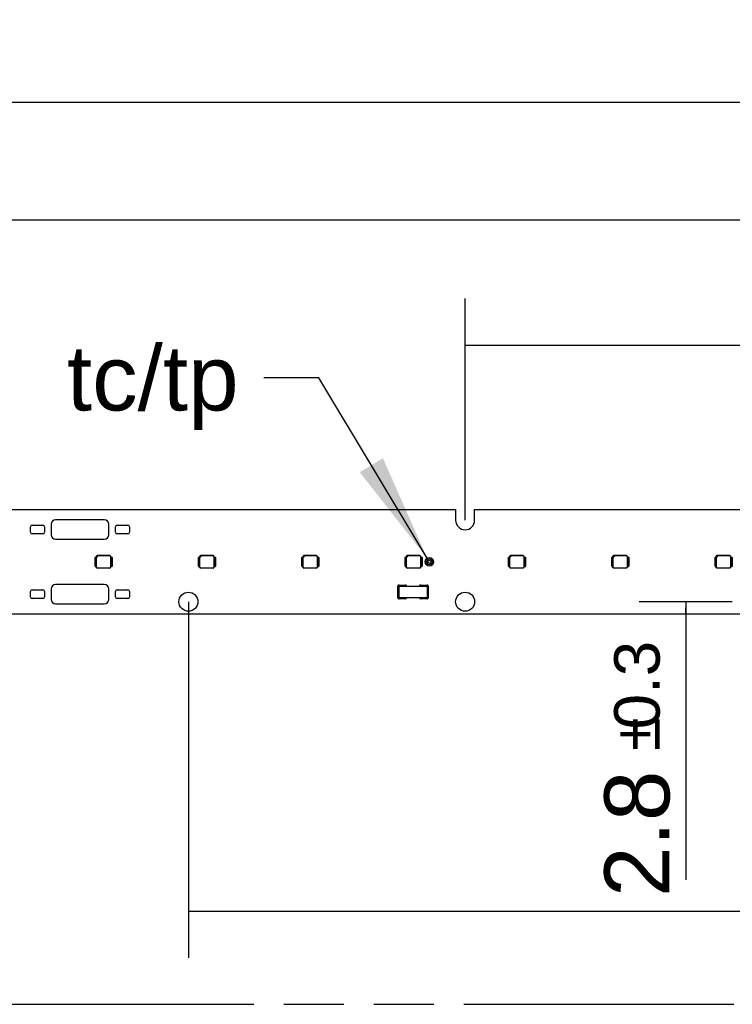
# Model space of a CAD drawing. Header units: millimetres. Extents: x 0 to 210, y 0 to 297.
# Tile 5 of 54: x 67 to 90, y 133 to 164. Entities that reach past the tile are written whole.
import ezdxf
from ezdxf.enums import TextEntityAlignment as Align

# ---------------------------------------------------------------- set-up
doc = ezdxf.new("R2010")
doc.units = ezdxf.units.MM
doc.header["$LTSCALE"] = 19.36
doc.linetypes.add('PHANTOM', pattern=[0.8, 0.45, -0.05, 0.1, -0.05, 0.1, -0.05])
doc.layers.get('0').update_dxf_attribs({"linetype": 'CONTINUOUS'})
for name, color, linetype in [('DEFAULT_3', 7, 'PHANTOM'), ('Z_DIM_2D', 7, 'CONTINUOUS'), ('Z_NOTICE', 7, 'CONTINUOUS')]:
    doc.layers.add(name, color=color, linetype=linetype)
doc.styles.get("Standard").update_dxf_attribs({"font": 'txt', "width": 0.7})
doc.styles.add('TEXTSTYLE_3', font='helveticaneueltw1g-ltcn.otf')
doc.styles.add('TEXTSTYLE_4', font='gdt', dxfattribs={"width": 0.7})
doc.dimstyles.new('DIMSTYLE_1', dxfattribs={"dimtxt": 2.1, "dimasz": 3.5, "dimexe": 1.5, "dimexo": 0, "dimgap": 0.525, "dimtad": 1, "dimlfac": 7.000007, "dimdsep": 46, "dimtxsty": 'TEXTSTYLE_3', "dimblk": '_FILLED', "dimblk1": '_FILLED', "dimblk2": '_FILLED', "dimcen": 0.09, "dimclrt": 5, "dimazin": 2, "dimtol": 1, "dimtp": 0.2, "dimtm": 0.2, "dimtfac": 1, "dimtofl": 0, "dimtmove": 0, "dimatfit": 3, "dimldrblk": '_FILLED', "dimfxl": 1, "dimtolj": 1, "dimarcsym": 0})
doc.dimstyles.new('DIMSTYLE_2', dxfattribs={"dimtxt": 2.1, "dimasz": 3.5, "dimexe": 1.5, "dimexo": 0, "dimgap": 0.525, "dimtad": 1, "dimlfac": 7.000007, "dimdsep": 46, "dimtxsty": 'TEXTSTYLE_3', "dimblk": '_FILLED', "dimblk1": '_FILLED', "dimblk2": '_FILLED', "dimcen": 0.09, "dimclrt": 5, "dimazin": 2, "dimtol": 1, "dimtp": 0.3, "dimtm": 0.3, "dimtfac": 1, "dimtofl": 0, "dimtmove": 0, "dimatfit": 3, "dimldrblk": '_FILLED', "dimfxl": 1, "dimtolj": 1, "dimarcsym": 0})
doc.dimstyles.new('DIMSTYLE_3', dxfattribs={"dimtxt": 2.1, "dimasz": 3.5, "dimexe": 1.5, "dimexo": 0, "dimgap": 0.525, "dimtad": 1, "dimlfac": 7.000007, "dimdsep": 46, "dimtxsty": 'TEXTSTYLE_3', "dimblk": '_FILLED', "dimblk1": '_FILLED', "dimblk2": '_FILLED', "dimcen": 0.09, "dimclrt": 5, "dimazin": 2, "dimtol": 1, "dimtp": 0.4, "dimtm": 0.4, "dimtfac": 1, "dimtofl": 0, "dimtmove": 0, "dimatfit": 3, "dimldrblk": '_FILLED', "dimfxl": 1, "dimtolj": 1, "dimarcsym": 0})
doc.dimstyles.get("Standard").update_dxf_attribs({"dimtxt": 3.5, "dimasz": 3.5, "dimexe": 1.5, "dimexo": 0, "dimtad": 1, "dimdsep": 46, "dimtxsty": 'STANDARD', "dimblk": '_FILLED', "dimblk1": '_FILLED', "dimblk2": '_FILLED', "dimcen": 0.09, "dimclrt": 5, "dimazin": 2, "dimtol": 1, "dimtp": 0.05, "dimtm": 0.05, "dimtfac": 1, "dimtofl": 0, "dimtmove": 0, "dimatfit": 3, "dimldrblk": '_FILLED', "dimfxl": 1, "dimtolj": 1, "dimarcsym": 0})

# ---------------------------------------------------------------- blocks, each defined once
blk = doc.blocks.new('*D2')
at = {"layer": 'Z_DIM_2D', "color": 2, "linetype": 'CONTINUOUS'}
for p, q in [((81.144, 148.295), (81.144, 155.444)), ((121.144, 148.295), (121.144, 155.444)), ((81.144, 153.944), (101.144, 153.944)), ((121.144, 153.944), (101.144, 153.944))]:
    blk.add_line(p, q, dxfattribs=at)
at = {"layer": 'Z_DIM_2D', "color": 5, "linetype": 'CONTINUOUS'}
for s, height, style, p in [('280', 2.1, 'TEXTSTYLE_3', (99.052, 154.469)), ('`', 1.47, 'TEXTSTYLE_4', (102.025, 154.784)), ('0.2', 1.47, 'TEXTSTYLE_3', (104.117, 154.784))]:
    blk.add_text(s, height=height, dxfattribs=dict(at, style=style)).set_placement(p, align=Align.CENTER)
blk = doc.blocks.new('_FILLED')
at = {"color": 0, "linetype": 'BYBLOCK'}
blk.add_solid([(0, 0), (-1, 0.125), (-1, -0.125)], dxfattribs=at)
blk = doc.blocks.new('_NONE')
blk = doc.blocks.new('*D3')
at = {"layer": 'Z_DIM_2D', "color": 2, "linetype": 'CONTINUOUS'}
for p, q in [((72.215, 145.666), (72.215, 134.182)), ((130.072, 145.666), (130.072, 134.182)), ((72.215, 135.682), (101.144, 135.682)), ((130.072, 135.682), (101.144, 135.682))]:
    blk.add_line(p, q, dxfattribs=at)
at = {"layer": 'Z_DIM_2D', "color": 5, "linetype": 'CONTINUOUS'}
for s, height, style, p in [('405', 2.1, 'TEXTSTYLE_3', (99.052, 136.207)), ('`', 1.47, 'TEXTSTYLE_4', (102.025, 136.522)), ('0.3', 1.47, 'TEXTSTYLE_3', (104.117, 136.522))]:
    blk.add_text(s, height=height, dxfattribs=dict(at, style=style)).set_placement(p, align=Align.CENTER)
blk = doc.blocks.new('*D4')
at = {"layer": 'Z_DIM_2D', "color": 2, "linetype": 'CONTINUOUS'}
for p, q in [((63.287, 148.295), (63.287, 159.484)), ((139.001, 148.295), (139.001, 159.484)), ((63.287, 157.984), (101.144, 157.984)), ((139.001, 157.984), (101.144, 157.984))]:
    blk.add_line(p, q, dxfattribs=at)
at = {"layer": 'Z_DIM_2D', "color": 5, "linetype": 'CONTINUOUS'}
for s, height, style, p in [('530', 2.1, 'TEXTSTYLE_3', (99.052, 158.509)), ('`', 1.47, 'TEXTSTYLE_4', (102.025, 158.824)), ('0.3', 1.47, 'TEXTSTYLE_3', (104.117, 158.824))]:
    blk.add_text(s, height=height, dxfattribs=dict(at, style=style)).set_placement(p, align=Align.CENTER)
blk = doc.blocks.new('*D5')
at = {"layer": 'Z_DIM_2D', "color": 2, "linetype": 'CONTINUOUS'}
for p, q in [((61.215, 148.209), (61.215, 163.278)), ((141.072, 148.209), (141.072, 163.278)), ((61.215, 161.778), (101.144, 161.778)), ((141.072, 161.778), (101.144, 161.778))]:
    blk.add_line(p, q, dxfattribs=at)
at = {"layer": 'Z_DIM_2D', "color": 5, "linetype": 'CONTINUOUS'}
for s, height, style, p in [('559', 2.1, 'TEXTSTYLE_3', (99.052, 162.303)), ('`', 1.47, 'TEXTSTYLE_4', (102.025, 162.618)), ('0.4', 1.47, 'TEXTSTYLE_3', (104.117, 162.618))]:
    blk.add_text(s, height=height, dxfattribs=dict(at, style=style)).set_placement(p, align=Align.CENTER)
blk = doc.blocks.new('*D13')
at = {"layer": 'Z_DIM_2D', "color": 2, "linetype": 'CONTINUOUS'}
for p, q in [((89.765, 145.666), (86.762, 145.666)), ((88.262, 145.666), (88.262, 145.466)), ((88.262, 145.266), (88.262, 145.466)), ((88.262, 145.466), (88.262, 136.693))]:
    blk.add_line(p, q, dxfattribs=at)
at = {"layer": 'Z_DIM_2D', "color": 5, "linetype": 'CONTINUOUS'}
for s, height, style, p in [('0.3', 1.47, 'TEXTSTYLE_3', (87.422, 144.403)), ('`', 1.47, 'TEXTSTYLE_4', (87.422, 141.935)), ('2.8', 2.1, 'TEXTSTYLE_3', (87.737, 140.22))]:
    blk.add_text(s, height=height, rotation=90, dxfattribs=dict(at, style=style)).set_placement(p, align=Align.RIGHT)

msp = doc.modelspace()

# ---------------------------------------------------------------- linework, layer by layer
at = {"color": 7, "linetype": 'CONTINUOUS'}
for p, q in [((63.5937, 148.6374), (80.8365, 148.6374)), ((80.8365, 148.6374), (80.8365, 148.2945)), ((81.4508, 148.2945), (81.4508, 148.6374)), ((81.4508, 148.6374), (98.6936, 148.6374)), ((67.1151, 147.9088), (67.1151, 148.0802)), ((67.1722, 148.1374), (67.5151, 148.1374)), ((67.5722, 148.0802), (67.5722, 147.9088)), ((67.7865, 148.166), (67.7865, 147.8231)), ((69.5008, 148.3088), (67.9294, 148.3088)), ((69.6436, 147.8231), (69.6436, 148.166)), ((69.8579, 147.9088), (69.8579, 148.0802)), ((69.9151, 148.1374), (70.2579, 148.1374)), ((70.3151, 148.0802), (70.3151, 147.9088)), ((67.5151, 147.8517), (67.1722, 147.8517)), ((70.2579, 147.8517), (69.9151, 147.8517)), ((67.9294, 147.6802), (69.5008, 147.6802)), ((69.207, 146.816), (69.207, 147.0874)), ((69.2213, 147.1017), (69.2484, 147.1017)), ((69.2355, 147.0945), (69.2284, 147.0767)), ((69.2284, 147.041), (69.2284, 147.0767)), ((69.2355, 147.0945), (69.2497, 147.0945)), ((69.2484, 147.0945), (69.2484, 147.1303)), ((69.2497, 146.8088), (69.2497, 147.0945)), ((69.2509, 147.097), (69.3031, 147.1492)), ((69.2509, 147.097), (69.2509, 147.1278)), ((69.2516, 146.7763), (69.2516, 147.0978)), ((69.6841, 147.1517), (69.2698, 147.1517)), ((69.3031, 147.1492), (69.2723, 147.1492)), ((69.6809, 147.1484), (69.3023, 147.1484)), ((69.7023, 147.127), (69.7023, 146.7763)), ((69.7043, 147.0945), (69.7043, 146.8088)), ((69.7043, 147.0945), (69.7184, 147.0945)), ((69.7055, 147.1303), (69.7055, 147.0945)), ((69.7055, 147.1017), (69.7455, 147.1017)), ((69.7255, 147.0767), (69.7184, 147.0945)), ((69.7255, 147.0767), (69.7255, 147.041)), ((69.7598, 147.0874), (69.7598, 146.816)), ((72.5403, 146.816), (72.5403, 147.0874)), ((72.5546, 147.1017), (72.5817, 147.1017)), ((72.5689, 147.0945), (72.5617, 147.0767)), ((72.5617, 147.041), (72.5617, 147.0767)), ((72.5689, 147.0945), (72.583, 147.0945)), ((72.5817, 147.0945), (72.5817, 147.1303)), ((72.583, 146.8088), (72.583, 147.0945)), ((72.5842, 147.097), (72.6364, 147.1492)), ((72.5842, 147.097), (72.5842, 147.1278)), ((72.585, 146.7763), (72.585, 147.0978)), ((73.0175, 147.1517), (72.6032, 147.1517)), ((72.6364, 147.1492), (72.6056, 147.1492)), ((73.0142, 147.1484), (72.6356, 147.1484)), ((73.0356, 147.127), (73.0356, 146.7763)), ((73.0376, 147.0945), (73.0376, 146.8088)), ((73.0376, 147.0945), (73.0517, 147.0945)), ((73.0389, 147.1303), (73.0389, 147.0945)), ((73.0389, 147.1017), (73.0789, 147.1017)), ((73.0589, 147.0767), (73.0517, 147.0945)), ((73.0589, 147.0767), (73.0589, 147.041)), ((73.0932, 147.0874), (73.0932, 146.816)), ((75.8736, 146.816), (75.8736, 147.0874)), ((75.8879, 147.1017), (75.9151, 147.1017)), ((75.9022, 147.0945), (75.8951, 147.0767)), ((75.8951, 147.041), (75.8951, 147.0767)), ((75.9022, 147.0945), (75.9163, 147.0945)), ((75.9151, 147.0945), (75.9151, 147.1303)), ((75.9163, 146.8088), (75.9163, 147.0945)), ((75.9176, 147.097), (75.9697, 147.1492)), ((75.9176, 147.097), (75.9176, 147.1278)), ((75.9183, 146.7763), (75.9183, 147.0978)), ((76.3508, 147.1517), (75.9365, 147.1517)), ((75.9697, 147.1492), (75.939, 147.1492)), ((76.3475, 147.1484), (75.969, 147.1484)), ((76.369, 147.127), (76.369, 146.7763)), ((76.371, 147.0945), (76.371, 146.8088)), ((76.371, 147.0945), (76.3851, 147.0945)), ((76.3722, 147.1303), (76.3722, 147.0945)), ((76.3722, 147.1017), (76.4122, 147.1017)), ((76.3922, 147.0767), (76.3851, 147.0945)), ((76.3922, 147.0767), (76.3922, 147.041)), ((76.4265, 147.0874), (76.4265, 146.816)), ((79.207, 146.816), (79.207, 147.0874)), ((79.2213, 147.1017), (79.2484, 147.1017)), ((79.2355, 147.0945), (79.2284, 147.0767)), ((79.2284, 147.041), (79.2284, 147.0767)), ((79.2355, 147.0945), (79.2496, 147.0945)), ((79.2484, 147.0945), (79.2484, 147.1303)), ((79.2496, 146.8088), (79.2496, 147.0945)), ((79.2509, 147.097), (79.303, 147.1492)), ((79.2509, 147.097), (79.2509, 147.1278)), ((79.2516, 146.7763), (79.2516, 147.0978)), ((79.6841, 147.1517), (79.2698, 147.1517)), ((79.303, 147.1492), (79.2723, 147.1492)), ((79.6809, 147.1484), (79.3023, 147.1484)), ((79.7023, 147.127), (79.7023, 146.7763)), ((79.7043, 147.0945), (79.7043, 146.8088)), ((79.7043, 147.0945), (79.7184, 147.0945)), ((79.7055, 147.1303), (79.7055, 147.0945)), ((79.7055, 147.1017), (79.7455, 147.1017)), ((79.7255, 147.0767), (79.7184, 147.0945)), ((79.7255, 147.0767), (79.7255, 147.041)), ((79.7598, 147.0874), (79.7598, 146.816)), ((82.5403, 146.816), (82.5403, 147.0874)), ((82.5546, 147.1017), (82.5817, 147.1017)), ((82.5689, 147.0945), (82.5617, 147.0767)), ((82.5617, 147.041), (82.5617, 147.0767)), ((82.5689, 147.0945), (82.583, 147.0945)), ((82.5817, 147.0945), (82.5817, 147.1303)), ((82.583, 146.8088), (82.583, 147.0945)), ((82.5842, 147.097), (82.6364, 147.1492)), ((82.5842, 147.097), (82.5842, 147.1278)), ((82.585, 146.7763), (82.585, 147.0978)), ((83.0175, 147.1517), (82.6031, 147.1517)), ((82.6364, 147.1492), (82.6056, 147.1492)), ((83.0142, 147.1484), (82.6356, 147.1484)), ((83.0356, 147.127), (83.0356, 146.7763)), ((83.0376, 147.0945), (83.0376, 146.8088)), ((83.0376, 147.0945), (83.0517, 147.0945)), ((83.0389, 147.1303), (83.0389, 147.0945)), ((83.0389, 147.1017), (83.0789, 147.1017)), ((83.0589, 147.0767), (83.0517, 147.0945)), ((83.0589, 147.0767), (83.0589, 147.041)), ((83.0932, 147.0874), (83.0932, 146.816)), ((85.8736, 146.816), (85.8736, 147.0874)), ((85.8879, 147.1017), (85.9151, 147.1017)), ((85.9022, 147.0945), (85.8951, 147.0767)), ((85.8951, 147.041), (85.8951, 147.0767)), ((85.9022, 147.0945), (85.9163, 147.0945)), ((85.9151, 147.0945), (85.9151, 147.1303)), ((85.9163, 146.8088), (85.9163, 147.0945)), ((85.9175, 147.097), (85.9697, 147.1492)), ((85.9175, 147.097), (85.9175, 147.1278)), ((85.9183, 146.7763), (85.9183, 147.0978)), ((86.3508, 147.1517), (85.9365, 147.1517)), ((85.9697, 147.1492), (85.939, 147.1492)), ((86.3475, 147.1484), (85.969, 147.1484)), ((86.369, 147.127), (86.369, 146.7763)), ((86.3709, 147.0945), (86.3709, 146.8088)), ((86.3709, 147.0945), (86.3851, 147.0945)), ((86.3722, 147.1303), (86.3722, 147.0945)), ((86.3722, 147.1017), (86.4122, 147.1017)), ((86.3922, 147.0767), (86.3851, 147.0945)), ((86.3922, 147.0767), (86.3922, 147.041)), ((86.4265, 147.0874), (86.4265, 146.816)), ((89.207, 146.816), (89.207, 147.0874)), ((89.2212, 147.1017), (89.2484, 147.1017)), ((89.2355, 147.0945), (89.2284, 147.0767)), ((89.2284, 147.041), (89.2284, 147.0767)), ((89.2355, 147.0945), (89.2496, 147.0945)), ((89.2484, 147.0945), (89.2484, 147.1303)), ((89.2496, 146.8088), (89.2496, 147.0945)), ((89.2509, 147.097), (89.303, 147.1492)), ((89.2509, 147.097), (89.2509, 147.1278)), ((89.2516, 146.7763), (89.2516, 147.0978)), ((89.6841, 147.1517), (89.2698, 147.1517)), ((89.303, 147.1492), (89.2723, 147.1492)), ((89.6809, 147.1484), (89.3023, 147.1484)), ((89.7023, 147.127), (89.7023, 146.7763)), ((89.7043, 147.0945), (89.7043, 146.8088)), ((89.7043, 147.0945), (89.7184, 147.0945)), ((89.7055, 147.1303), (89.7055, 147.0945)), ((89.7055, 147.1017), (89.7455, 147.1017)), ((89.7255, 147.0767), (89.7184, 147.0945)), ((89.7255, 147.0767), (89.7255, 147.041)), ((89.7598, 147.0874), (89.7598, 146.816)), ((69.2484, 146.8017), (69.2213, 146.8017)), ((69.2284, 147.041), (69.2355, 147.0231)), ((69.2355, 146.8802), (69.2284, 146.8624)), ((69.2284, 146.8267), (69.2284, 146.8624)), ((69.2284, 146.8267), (69.2355, 146.8088)), ((69.2355, 146.8802), (69.2355, 147.0231)), ((69.2497, 146.8088), (69.2355, 146.8088)), ((69.2484, 146.7731), (69.2484, 146.8088)), ((69.6841, 146.7517), (69.2698, 146.7517)), ((69.2731, 146.7549), (69.6809, 146.7549)), ((69.7184, 146.8088), (69.7043, 146.8088)), ((69.7055, 146.8088), (69.7055, 146.7731)), ((69.7455, 146.8017), (69.7055, 146.8017)), ((69.7184, 147.0231), (69.7255, 147.041)), ((69.7184, 147.0231), (69.7184, 146.8802)), ((69.7255, 146.8624), (69.7184, 146.8802)), ((69.7184, 146.8088), (69.7255, 146.8267)), ((69.7255, 146.8624), (69.7255, 146.8267)), ((72.5817, 146.8017), (72.5546, 146.8017)), ((72.5617, 147.041), (72.5689, 147.0231)), ((72.5689, 146.8802), (72.5617, 146.8624)), ((72.5617, 146.8267), (72.5617, 146.8624)), ((72.5617, 146.8267), (72.5689, 146.8088)), ((72.5689, 146.8802), (72.5689, 147.0231)), ((72.583, 146.8088), (72.5689, 146.8088)), ((72.5817, 146.7731), (72.5817, 146.8088)), ((73.0175, 146.7517), (72.6032, 146.7517)), ((72.6064, 146.7549), (73.0142, 146.7549)), ((73.0517, 146.8088), (73.0376, 146.8088)), ((73.0389, 146.8088), (73.0389, 146.7731)), ((73.0789, 146.8017), (73.0389, 146.8017)), ((73.0517, 147.0231), (73.0589, 147.041)), ((73.0517, 147.0231), (73.0517, 146.8802)), ((73.0589, 146.8624), (73.0517, 146.8802)), ((73.0517, 146.8088), (73.0589, 146.8267)), ((73.0589, 146.8624), (73.0589, 146.8267)), ((75.9151, 146.8017), (75.8879, 146.8017)), ((75.8951, 147.041), (75.9022, 147.0231)), ((75.9022, 146.8802), (75.8951, 146.8624)), ((75.8951, 146.8267), (75.8951, 146.8624)), ((75.8951, 146.8267), (75.9022, 146.8088)), ((75.9022, 146.8802), (75.9022, 147.0231)), ((75.9163, 146.8088), (75.9022, 146.8088)), ((75.9151, 146.7731), (75.9151, 146.8088)), ((76.3508, 146.7517), (75.9365, 146.7517)), ((75.9397, 146.7549), (76.3475, 146.7549)), ((76.3851, 146.8088), (76.371, 146.8088)), ((76.3722, 146.8088), (76.3722, 146.7731)), ((76.4122, 146.8017), (76.3722, 146.8017)), ((76.3851, 147.0231), (76.3922, 147.041)), ((76.3851, 147.0231), (76.3851, 146.8802)), ((76.3922, 146.8624), (76.3851, 146.8802)), ((76.3851, 146.8088), (76.3922, 146.8267)), ((76.3922, 146.8624), (76.3922, 146.8267)), ((79.2484, 146.8017), (79.2213, 146.8017)), ((79.2284, 147.041), (79.2355, 147.0231)), ((79.2355, 146.8802), (79.2284, 146.8624)), ((79.2284, 146.8267), (79.2284, 146.8624)), ((79.2284, 146.8267), (79.2355, 146.8088)), ((79.2355, 146.8802), (79.2355, 147.0231)), ((79.2496, 146.8088), (79.2355, 146.8088)), ((79.2484, 146.7731), (79.2484, 146.8088)), ((79.6841, 146.7517), (79.2698, 146.7517)), ((79.2731, 146.7549), (79.6809, 146.7549)), ((79.7184, 146.8088), (79.7043, 146.8088)), ((79.7055, 146.8088), (79.7055, 146.7731)), ((79.7455, 146.8017), (79.7055, 146.8017)), ((79.7184, 147.0231), (79.7255, 147.041)), ((79.7184, 147.0231), (79.7184, 146.8802)), ((79.7255, 146.8624), (79.7184, 146.8802)), ((79.7184, 146.8088), (79.7255, 146.8267)), ((79.7255, 146.8624), (79.7255, 146.8267)), ((82.5817, 146.8017), (82.5546, 146.8017)), ((82.5617, 147.041), (82.5689, 147.0231)), ((82.5689, 146.8802), (82.5617, 146.8624)), ((82.5617, 146.8267), (82.5617, 146.8624)), ((82.5617, 146.8267), (82.5689, 146.8088)), ((82.5689, 146.8802), (82.5689, 147.0231)), ((82.583, 146.8088), (82.5689, 146.8088)), ((82.5817, 146.7731), (82.5817, 146.8088)), ((83.0175, 146.7517), (82.6031, 146.7517)), ((82.6064, 146.7549), (83.0142, 146.7549)), ((83.0517, 146.8088), (83.0376, 146.8088)), ((83.0389, 146.8088), (83.0389, 146.7731)), ((83.0789, 146.8017), (83.0389, 146.8017)), ((83.0517, 147.0231), (83.0589, 147.041)), ((83.0517, 147.0231), (83.0517, 146.8802)), ((83.0589, 146.8624), (83.0517, 146.8802)), ((83.0517, 146.8088), (83.0589, 146.8267)), ((83.0589, 146.8624), (83.0589, 146.8267)), ((85.9151, 146.8017), (85.8879, 146.8017)), ((85.8951, 147.041), (85.9022, 147.0231)), ((85.9022, 146.8802), (85.8951, 146.8624)), ((85.8951, 146.8267), (85.8951, 146.8624)), ((85.8951, 146.8267), (85.9022, 146.8088)), ((85.9022, 146.8802), (85.9022, 147.0231)), ((85.9163, 146.8088), (85.9022, 146.8088)), ((85.9151, 146.7731), (85.9151, 146.8088)), ((86.3508, 146.7517), (85.9365, 146.7517)), ((85.9397, 146.7549), (86.3475, 146.7549)), ((86.3851, 146.8088), (86.3709, 146.8088)), ((86.3722, 146.8088), (86.3722, 146.7731)), ((86.4122, 146.8017), (86.3722, 146.8017)), ((86.3851, 147.0231), (86.3922, 147.041)), ((86.3851, 147.0231), (86.3851, 146.8802)), ((86.3922, 146.8624), (86.3851, 146.8802)), ((86.3851, 146.8088), (86.3922, 146.8267)), ((86.3922, 146.8624), (86.3922, 146.8267)), ((89.2484, 146.8017), (89.2212, 146.8017)), ((89.2284, 147.041), (89.2355, 147.0231)), ((89.2355, 146.8802), (89.2284, 146.8624)), ((89.2284, 146.8267), (89.2284, 146.8624)), ((89.2284, 146.8267), (89.2355, 146.8088)), ((89.2355, 146.8802), (89.2355, 147.0231)), ((89.2496, 146.8088), (89.2355, 146.8088)), ((89.2484, 146.7731), (89.2484, 146.8088)), ((89.6841, 146.7517), (89.2698, 146.7517)), ((89.273, 146.7549), (89.6809, 146.7549)), ((89.7184, 146.8088), (89.7043, 146.8088)), ((89.7055, 146.8088), (89.7055, 146.7731)), ((89.7455, 146.8017), (89.7055, 146.8017)), ((89.7184, 147.0231), (89.7255, 147.041)), ((89.7184, 147.0231), (89.7184, 146.8802)), ((89.7255, 146.8624), (89.7184, 146.8802)), ((89.7184, 146.8088), (89.7255, 146.8267)), ((89.7255, 146.8624), (89.7255, 146.8267)), ((69.5008, 146.2231), (67.9294, 146.2231)), ((78.9743, 145.791), (78.9743, 146.1695)), ((79.0101, 146.2052), (79.2186, 146.2052)), ((79.0115, 145.791), (79.0115, 146.1695)), ((79.0115, 146.1695), (79.0293, 146.1695)), ((79.0293, 146.1695), (79.0293, 146.1724)), ((79.0293, 146.1724), (79.9008, 146.1724)), ((79.7115, 146.2052), (79.9201, 146.2052)), ((79.9008, 146.1724), (79.9008, 146.1695)), ((79.9008, 146.1695), (79.9186, 146.1695)), ((79.9186, 146.1695), (79.9186, 145.791)), ((79.9558, 146.1695), (79.9558, 145.791)), ((67.1151, 145.8231), (67.1151, 145.9945)), ((67.1722, 146.0517), (67.5151, 146.0517)), ((67.5722, 145.9945), (67.5722, 145.8231)), ((67.7865, 146.0802), (67.7865, 145.7374)), ((69.6436, 145.7374), (69.6436, 146.0802)), ((69.8579, 145.8231), (69.8579, 145.9945)), ((69.9151, 146.0517), (70.2579, 146.0517)), ((70.3151, 145.9945), (70.3151, 145.8231)), ((79.0293, 145.791), (79.0115, 145.791)), ((79.0293, 145.7881), (79.0293, 145.791)), ((79.9008, 145.7881), (79.0293, 145.7881)), ((79.9008, 145.791), (79.9008, 145.7881)), ((79.9186, 145.791), (79.9008, 145.791)), ((67.5151, 145.766), (67.1722, 145.766)), ((67.9294, 145.5945), (69.5008, 145.5945)), ((70.2579, 145.766), (69.9151, 145.766)), ((79.2186, 145.7552), (79.0101, 145.7552)), ((79.9201, 145.7552), (79.7115, 145.7552)), ((140.6436, 145.266), (61.6437, 145.266))]:
    msp.add_line(p, q, dxfattribs=at)
at = {"color": 9, "linetype": 'CONTINUOUS'}
for p, q in [((69.2509, 147.1278), (69.2484, 147.1303)), ((69.2698, 147.1517), (69.2723, 147.1492)), ((69.6809, 147.1484), (69.6841, 147.1517)), ((69.7055, 147.1303), (69.7023, 147.127)), ((72.5842, 147.1278), (72.5817, 147.1303)), ((72.6032, 147.1517), (72.6056, 147.1492)), ((73.0142, 147.1484), (73.0175, 147.1517)), ((73.0389, 147.1303), (73.0356, 147.127)), ((75.9176, 147.1278), (75.9151, 147.1303)), ((75.9365, 147.1517), (75.939, 147.1492)), ((76.3475, 147.1484), (76.3508, 147.1517)), ((76.3722, 147.1303), (76.369, 147.127)), ((79.2509, 147.1278), (79.2484, 147.1303)), ((79.2698, 147.1517), (79.2723, 147.1492)), ((79.6809, 147.1484), (79.6841, 147.1517)), ((79.7055, 147.1303), (79.7023, 147.127)), ((82.5842, 147.1278), (82.5817, 147.1303)), ((82.6031, 147.1517), (82.6056, 147.1492)), ((83.0142, 147.1484), (83.0175, 147.1517)), ((83.0389, 147.1303), (83.0356, 147.127)), ((85.9175, 147.1278), (85.9151, 147.1303)), ((85.9365, 147.1517), (85.939, 147.1492)), ((86.3475, 147.1484), (86.3508, 147.1517)), ((86.3722, 147.1303), (86.369, 147.127)), ((89.2509, 147.1278), (89.2484, 147.1303)), ((89.2698, 147.1517), (89.2723, 147.1492)), ((89.6809, 147.1484), (89.6841, 147.1517)), ((89.7055, 147.1303), (89.7023, 147.127)), ((69.2484, 146.7731), (69.2516, 146.7763)), ((69.2731, 146.7549), (69.2698, 146.7517)), ((69.6841, 146.7517), (69.6809, 146.7549)), ((69.7023, 146.7763), (69.7055, 146.7731)), ((72.5817, 146.7731), (72.585, 146.7763)), ((72.6064, 146.7549), (72.6032, 146.7517)), ((73.0175, 146.7517), (73.0142, 146.7549)), ((73.0356, 146.7763), (73.0389, 146.7731)), ((75.9151, 146.7731), (75.9183, 146.7763)), ((75.9397, 146.7549), (75.9365, 146.7517)), ((76.3508, 146.7517), (76.3475, 146.7549)), ((76.369, 146.7763), (76.3722, 146.7731)), ((79.2484, 146.7731), (79.2516, 146.7763)), ((79.2731, 146.7549), (79.2698, 146.7517)), ((79.6841, 146.7517), (79.6809, 146.7549)), ((79.7023, 146.7763), (79.7055, 146.7731)), ((82.5817, 146.7731), (82.585, 146.7763)), ((82.6064, 146.7549), (82.6031, 146.7517)), ((83.0175, 146.7517), (83.0142, 146.7549)), ((83.0356, 146.7763), (83.0389, 146.7731)), ((85.9151, 146.7731), (85.9183, 146.7763)), ((85.9397, 146.7549), (85.9365, 146.7517)), ((86.3508, 146.7517), (86.3475, 146.7549)), ((86.369, 146.7763), (86.3722, 146.7731)), ((89.2484, 146.7731), (89.2516, 146.7763)), ((89.273, 146.7549), (89.2698, 146.7517)), ((89.6841, 146.7517), (89.6809, 146.7549)), ((89.7023, 146.7763), (89.7055, 146.7731))]:
    msp.add_line(p, q, dxfattribs=at)
at = {"color": 7, "linetype": 'CONTINUOUS'}
for centre, radius in [((79.9901, 146.9517), 0.1357), ((79.9901, 146.9517), 0.0929), ((79.9901, 146.9517), 0.05), ((72.2151, 145.666), 0.3071), ((81.1436, 145.666), 0.3071)]:
    msp.add_circle(centre, radius, dxfattribs=at)
for centre, radius, start, end in [((67.1722, 148.0802), 0.0571, 90.0008, 180), ((67.5151, 148.0802), 0.0571, 0.0008, 89.9992), ((67.9294, 148.166), 0.1429, 90, 180), ((69.5008, 148.166), 0.1429, 0, 90), ((69.9151, 148.0802), 0.0571, 90.0008, 180), ((70.2579, 148.0802), 0.0571, 0.0008, 89.9992), ((81.1436, 148.2945), 0.3071, 180, 360), ((67.1722, 147.9088), 0.0571, 180, 269.9992), ((67.5151, 147.9088), 0.0571, 270.0008, 359.9992), ((67.9294, 147.8231), 0.1429, 180, 270), ((69.5008, 147.8231), 0.1429, 270, 360), ((69.9151, 147.9088), 0.0571, 180, 269.9992), ((70.2579, 147.9088), 0.0571, 270.0008, 359.9992), ((69.2213, 147.0874), 0.0143, 90.00066, 180), ((69.7455, 147.0874), 0.0143, 0.00066, 89.99934), ((72.5546, 147.0874), 0.0143, 90.00066, 180), ((73.0789, 147.0874), 0.0143, 0.00066, 89.99934), ((75.8879, 147.0874), 0.0143, 90.00066, 180), ((76.4122, 147.0874), 0.0143, 0.00066, 89.99934), ((79.2213, 147.0874), 0.0143, 90.00066, 180), ((79.7455, 147.0874), 0.0143, 0.00066, 89.99934), ((82.5546, 147.0874), 0.0143, 90.00066, 180), ((83.0789, 147.0874), 0.0143, 0.00066, 89.99934), ((85.8879, 147.0874), 0.0143, 90.00066, 180), ((86.4122, 147.0874), 0.0143, 0.00066, 89.99934), ((89.2212, 147.0874), 0.0143, 90.00066, 180), ((89.7455, 147.0874), 0.0143, 0.00066, 89.99934), ((69.2213, 146.816), 0.0143, 180, 269.99934), ((69.7455, 146.816), 0.0143, 270.00066, 359.99934), ((72.5546, 146.816), 0.0143, 180, 269.99934), ((73.0789, 146.816), 0.0143, 270.00066, 359.99934), ((75.8879, 146.816), 0.0143, 180, 269.99934), ((76.4122, 146.816), 0.0143, 270.00066, 359.99934), ((79.2213, 146.816), 0.0143, 180, 269.99934), ((79.7455, 146.816), 0.0143, 270.00066, 359.99934), ((82.5546, 146.816), 0.0143, 180, 269.99934), ((83.0789, 146.816), 0.0143, 270.00066, 359.99934), ((85.8879, 146.816), 0.0143, 180, 269.99934), ((86.4122, 146.816), 0.0143, 270.00066, 359.99934), ((89.2212, 146.816), 0.0143, 180, 269.99934), ((89.7455, 146.816), 0.0143, 270.00066, 359.99934), ((67.9294, 146.0802), 0.1429, 90, 180), ((69.5008, 146.0802), 0.1429, 0, 90), ((79.0101, 146.1695), 0.0357, 89.99741, 180), ((79.2186, 146.1695), 0.0357, 4.58618, 90.00259), ((79.7115, 146.1695), 0.0357, 89.99741, 175.41382), ((79.9201, 146.1695), 0.0357, 0, 90.00259), ((67.1722, 145.9945), 0.0571, 90.0008, 180), ((67.1722, 145.8231), 0.0571, 180, 269.9992), ((67.5151, 145.9945), 0.0571, 0.0008, 89.9992), ((67.5151, 145.8231), 0.0571, 270.0008, 359.9992), ((69.9151, 145.9945), 0.0571, 90.0008, 180), ((69.9151, 145.8231), 0.0571, 180, 269.9992), ((70.2579, 145.9945), 0.0571, 0.0008, 89.9992), ((70.2579, 145.8231), 0.0571, 270.0008, 359.9992), ((79.0101, 145.791), 0.0357, 180, 270.00259), ((79.2186, 145.791), 0.0357, 269.99741, 355.41382), ((79.7115, 145.791), 0.0357, 184.58618, 270.00259), ((79.9201, 145.791), 0.0357, 269.99741, 360), ((67.9294, 145.7374), 0.1429, 180, 270), ((69.5008, 145.7374), 0.1429, 270, 360)]:
    msp.add_arc(centre, radius, start, end, dxfattribs=at)
for centre, major_axis, start_param, end_param in [((69.2698, 147.1302), (0.0152, -0.0152), 2.3568035, 3.9263818), ((69.2723, 147.1277), (-0.0152, 0.0152), -0.7847892, 0.7847892), ((69.6809, 147.127), (0.0152, 0.0152), -0.7847892, 0.7847892), ((69.6841, 147.1302), (0.0152, 0.0152), -0.7847892, 0.7847892), ((72.6032, 147.1302), (0.0152, -0.0152), 2.3568035, 3.9263818), ((72.6057, 147.1277), (-0.0152, 0.0152), -0.7847892, 0.7847892), ((73.0142, 147.127), (0.0152, 0.0152), -0.7847892, 0.7847892), ((73.0174, 147.1302), (0.0152, 0.0152), -0.7847892, 0.7847892), ((75.9365, 147.1302), (0.0152, -0.0152), 2.3568035, 3.9263818), ((75.939, 147.1277), (-0.0152, 0.0152), -0.7847892, 0.7847892), ((76.3475, 147.127), (0.0152, 0.0152), -0.7847892, 0.7847892), ((76.3508, 147.1302), (0.0152, 0.0152), -0.7847892, 0.7847892), ((79.2698, 147.1302), (0.0152, -0.0152), 2.3568035, 3.9263818), ((79.2723, 147.1277), (-0.0152, 0.0152), -0.7847892, 0.7847892), ((79.6809, 147.127), (0.0152, 0.0152), -0.7847892, 0.7847892), ((79.6841, 147.1302), (0.0152, 0.0152), -0.7847892, 0.7847892), ((82.6032, 147.1302), (0.0152, -0.0152), 2.3568035, 3.9263818), ((82.6057, 147.1277), (-0.0152, 0.0152), -0.7847892, 0.7847892), ((83.0142, 147.127), (0.0152, 0.0152), -0.7847892, 0.7847892), ((83.0174, 147.1302), (0.0152, 0.0152), -0.7847892, 0.7847892), ((85.9365, 147.1302), (0.0152, -0.0152), 2.3568035, 3.9263818), ((85.939, 147.1277), (-0.0152, 0.0152), -0.7847892, 0.7847892), ((86.3475, 147.127), (0.0152, 0.0152), -0.7847892, 0.7847892), ((86.3508, 147.1302), (0.0152, 0.0152), -0.7847892, 0.7847892), ((89.2698, 147.1302), (0.0152, -0.0152), 2.3568035, 3.9263818), ((89.2723, 147.1277), (-0.0152, 0.0152), -0.7847892, 0.7847892), ((89.6808, 147.127), (0.0152, 0.0152), -0.7847892, 0.7847892), ((89.6841, 147.1302), (0.0152, 0.0152), -0.7847892, 0.7847892), ((69.2698, 146.7731), (0.0152, 0.0152), -3.9263818, -2.3568035), ((69.2731, 146.7764), (-0.0152, -0.0152), -0.7847892, 0.7847892), ((69.6809, 146.7764), (0.0152, -0.0152), -0.7847892, 0.7847892), ((69.6841, 146.7731), (0.0152, -0.0152), -0.7847892, 0.7847892), ((72.6032, 146.7731), (0.0152, 0.0152), -3.9263818, -2.3568035), ((72.6064, 146.7764), (-0.0152, -0.0152), -0.7847892, 0.7847892), ((73.0142, 146.7764), (0.0152, -0.0152), -0.7847892, 0.7847892), ((73.0174, 146.7731), (0.0152, -0.0152), -0.7847892, 0.7847892), ((75.9365, 146.7731), (0.0152, 0.0152), -3.9263818, -2.3568035), ((75.9397, 146.7764), (-0.0152, -0.0152), -0.7847892, 0.7847892), ((76.3475, 146.7764), (0.0152, -0.0152), -0.7847892, 0.7847892), ((76.3508, 146.7731), (0.0152, -0.0152), -0.7847892, 0.7847892), ((79.2698, 146.7731), (0.0152, 0.0152), -3.9263818, -2.3568035), ((79.2731, 146.7764), (-0.0152, -0.0152), -0.7847892, 0.7847892), ((79.6809, 146.7764), (0.0152, -0.0152), -0.7847892, 0.7847892), ((79.6841, 146.7731), (0.0152, -0.0152), -0.7847892, 0.7847892), ((82.6032, 146.7731), (0.0152, 0.0152), -3.9263818, -2.3568035), ((82.6064, 146.7764), (-0.0152, -0.0152), -0.7847892, 0.7847892), ((83.0142, 146.7764), (0.0152, -0.0152), -0.7847892, 0.7847892), ((83.0174, 146.7731), (0.0152, -0.0152), -0.7847892, 0.7847892), ((85.9365, 146.7731), (0.0152, 0.0152), -3.9263818, -2.3568035), ((85.9397, 146.7764), (-0.0152, -0.0152), -0.7847892, 0.7847892), ((86.3475, 146.7764), (0.0152, -0.0152), -0.7847892, 0.7847892), ((86.3508, 146.7731), (0.0152, -0.0152), -0.7847892, 0.7847892), ((89.2698, 146.7731), (0.0152, 0.0152), -3.9263818, -2.3568035), ((89.2731, 146.7764), (-0.0152, -0.0152), -0.7847892, 0.7847892), ((89.6808, 146.7764), (0.0152, -0.0152), -0.7847892, 0.7847892), ((89.6841, 146.7731), (0.0152, -0.0152), -0.7847892, 0.7847892)]:
    msp.add_ellipse(centre, major_axis=major_axis, ratio=0.9987828, start_param=start_param, end_param=end_param, dxfattribs=at)
at = {"layer": 'DEFAULT_3', "color": 3, "linetype": 'PHANTOM'}
msp.add_line((50.1286, 132.68), (150.1286, 132.68), dxfattribs=at)

# ---------------------------------------------------------------- texts
at = {"layer": 'Z_NOTICE', "color": 5, "linetype": 'CONTINUOUS', "style": 'TEXTSTYLE_3'}
msp.add_text('tc/tp ', height=2.1, dxfattribs=at).set_placement((74.6519, 151.8346), align=Align.RIGHT)

# ---------------------------------------------------------------- dimensions: what is measured, and where the dimension line sits
at = {"layer": 'Z_DIM_2D', "color": 2, "linetype": 'CONTINUOUS'}
for base, p1, p2, dimstyle, picture, middle in [((141.0721, 161.7778), (61.2151, 148.2088), (141.0721, 148.2088), 'DIMSTYLE_3', '*D5', (101.1436, 161.7778)), ((139.0007, 157.9837), (63.2865, 148.2945), (139.0007, 148.2945), 'DIMSTYLE_2', '*D4', (101.1436, 157.9837)), ((130.0722, 135.6822), (72.2151, 145.666), (130.0722, 145.666), 'DIMSTYLE_2', '*D3', (101.1436, 135.6822))]:
    dim = msp.add_linear_dim(base=base, p1=p1, p2=p2, dimstyle=dimstyle, override={"dimblk1": 'NONE', "dimblk2": 'NONE', "dimsah": 1}, dxfattribs=at)
    dim.commit()
    dim.dimension.update_dxf_attribs({"geometry": picture, "text_midpoint": middle, "dimtype": 160})
for base, p1, p2, angle, dimstyle, picture, middle in [((81.1436, 153.9442), (121.1436, 148.2945), (81.1436, 148.2945), 180, 'DIMSTYLE_1', '*D2', (101.1436, 153.9442)), ((88.2623, 145.666), (61.6437, 145.266), (89.7651, 145.666), 90, 'DIMSTYLE_2', '*D13', (88.2623, 140.5482))]:
    dim = msp.add_linear_dim(base=base, p1=p1, p2=p2, angle=angle, dimstyle=dimstyle, override={"dimblk1": 'NONE', "dimblk2": 'NONE', "dimsah": 1}, dxfattribs=at)
    dim.commit()
    dim.dimension.update_dxf_attribs({"geometry": picture, "text_midpoint": middle, "dimtype": 160})

# ---------------------------------------------------------------- leaders
at = {"layer": 'Z_NOTICE', "color": 2, "linetype": 'CONTINUOUS'}
msp.add_leader([(79.9202, 147.068), (76.4252, 152.8846), (74.6519, 152.8846)], dimstyle='STANDARD', override={"dimtad": 0}, dxfattribs=at)

doc.saveas('drawing.dxf')
